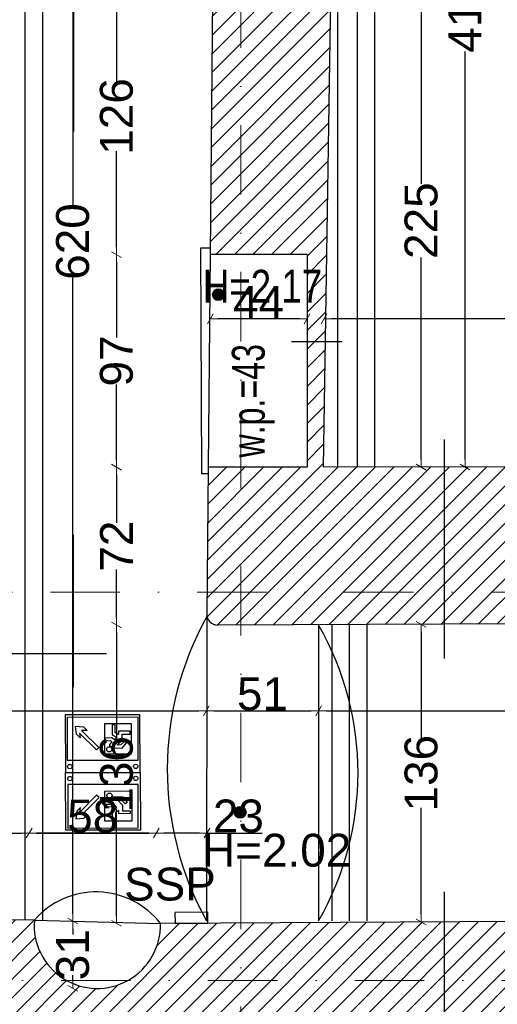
# Model space of a CAD drawing. Header units: millimetres. Extents: x 77315 to 1057463, y -108895 to -47643.
# Tile 45 of 62: x 106148 to 108329, y -100363 to -95871. Entities that reach past the tile are written whole.
import ezdxf

# ---------------------------------------------------------------- set-up
doc = ezdxf.new("R2010")
doc.units = ezdxf.units.MM
doc.header["$MEASUREMENT"] = 0
doc.linetypes.add('Dot & Dashed', pattern=[670.277762, 317.5, -176.388889, 0, -176.388874])
for name, color, linetype in [('A-WYSOKOSCI', 7, 'Continuous'), ('A_okno', 7, 'Continuous'), ('belki nad', 7, 'Continuous'), ('detalokna', 7, 'Continuous'), ('DIM MALY', 7, 'Continuous'), ('Drawing & Figure', 7, 'Continuous'), ('linia nadproza', 7, 'Continuous'), ('Nowe_Interior - Lamp', 7, 'Continuous'), ('opisy inne', 7, 'Continuous'), ('OSIE', 7, 'Continuous'), ('PARAPET', 7, 'Continuous'), ('podciagi', 7, 'Continuous'), ('SCIANY_KONSTR', 7, 'Continuous'), ('Structural - Bearing', 7, 'Continuous'), ('Structural - Grid', 7, 'Continuous')]:
    doc.layers.add(name, color=color, linetype=linetype)
doc.styles.add('STYL_AUTOMATYCZNY_1', font='arial.ttf')
doc.styles.add('STYL_AUTOMATYCZNY_2', font='arial.ttf')
doc.styles.add('STYL_AUTOMATYCZNY_3', font='arial.ttf', dxfattribs={"width": 0.8})
doc.styles.add('STYL_AUTOMATYCZNY_4', font='arial.ttf', dxfattribs={"width": 0.7})
doc.dimstyles.new('STYL_AUTOMATYCZNY__1', dxfattribs={"dimtxt": 150, "dimasz": 34.231941, "dimexe": 0.18, "dimexo": 0.0625, "dimgap": 0, "dimtad": 1, "dimdec": 0, "dimlfac": 0.1, "dimzin": 0, "dimdsep": 46, "dimtxsty": 'STYL_AUTOMATYCZNY_2', "dimblk": 'ARROWHEAD_2', "dimblk1": 'ARROWHEAD_2', "dimblk2": 'ARROWHEAD_2', "dimcen": 0.09, "dimse1": 1, "dimse2": 1, "dimclrd": 7, "dimclre": 7, "dimclrt": 7, "dimadec": 0, "dimazin": 0, "dimtfac": 1, "dimtdec": 4, "dimtmove": 0, "dimatfit": 3, "dimfxl": 0, "dimtolj": 1, "dimtzin": 0, "dimarcsym": 0})
doc.dimstyles.new('STYL_AUTOMATYCZNY__2', dxfattribs={"dimtxt": 150, "dimasz": 34.231941, "dimexe": 0.18, "dimexo": 0.0625, "dimgap": 0, "dimtad": 1, "dimtih": 1, "dimtoh": 1, "dimdec": 0, "dimlfac": 0.1, "dimzin": 0, "dimdsep": 46, "dimtxsty": 'STYL_AUTOMATYCZNY_2', "dimblk": 'ARROWHEAD_2', "dimblk1": 'ARROWHEAD_2', "dimblk2": 'ARROWHEAD_2', "dimcen": 0.09, "dimse1": 1, "dimse2": 1, "dimclrd": 7, "dimclre": 7, "dimclrt": 7, "dimadec": 0, "dimazin": 0, "dimtfac": 1, "dimtdec": 4, "dimtmove": 0, "dimatfit": 3, "dimfxl": 0, "dimtolj": 1, "dimtzin": 0, "dimarcsym": 0})
pattern_1 = [(45, (0, 0), (-42.426407, 42.426407), [])]

# ---------------------------------------------------------------- blocks, each defined once
blk = doc.blocks.new('ARROWHEAD_2')
at = {"color": 0, "linetype": 'Continuous', "lineweight": 0}
for p, q in [((0, 0), (-1, 0)), ((-0.38, -0.66), (0.38, 0.66))]:
    blk.add_line(p, q, dxfattribs=at)
blk = doc.blocks.new('*D18')
at = {"layer": 'Defpoints', "color": 0}
for p in [(108240.7, -93782.9), (108181.6, -97911.6), (108187.4, -97911.6)]:
    blk.add_point(p, dxfattribs=at)
at = {"layer": 'DIM MALY', "color": 7, "lineweight": -2}
for p, q in [((108181.6, -93817.1), (108181.6, -95678.9)), ((108181.6, -97877.4), (108181.6, -96016.3))]:
    blk.add_line(p, q, dxfattribs=at)
at = {"layer": 'DIM MALY', "color": 7, "lineweight": -2, "xscale": 34.23194115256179, "yscale": 34.23194115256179, "zscale": 34.23194115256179}
for p, rotation in [((108181.6, -93782.9), 90), ((108181.6, -97911.6), 270)]:
    blk.add_blockref('ARROWHEAD_2', p, dxfattribs=dict(at, rotation=rotation))
at = {"layer": 'DIM MALY', "color": 7, "insert": (108181.6, -95847.6), "char_height": 150, "attachment_point": 5, "rotation": 90, "style": 'STYL_AUTOMATYCZNY_2'}
blk.add_mtext('\\A1;413', dxfattribs=at)
blk = doc.blocks.new('*D33')
at = {"layer": 'Defpoints', "color": 0}
for p in [(107537.6, -97236), (107537.6, -97277.4), (113589, -97338.2)]:
    blk.add_point(p, dxfattribs=at)
at = {"layer": 'DIM MALY', "color": 7, "lineweight": -2}
blk.add_line((113554.7, -97236), (107571.8, -97236), dxfattribs=at)
at = {"layer": 'DIM MALY', "color": 7, "lineweight": -2, "xscale": 34.23194115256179, "yscale": 34.23194115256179, "zscale": 34.23194115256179, "rotation": 180}
blk.add_blockref('ARROWHEAD_2', (107537.6, -97236), dxfattribs=at)
at = {"layer": 'DIM MALY', "color": 7, "lineweight": -2, "xscale": 34.23194115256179, "yscale": 34.23194115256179, "zscale": 34.23194115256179}
blk.add_blockref('ARROWHEAD_2', (113589, -97236), dxfattribs=at)
at = {"layer": 'DIM MALY', "color": 7, "insert": (110562.9, -97159.4), "char_height": 150, "attachment_point": 5, "style": 'STYL_AUTOMATYCZNY_2'}
blk.add_mtext('\\A1;605', dxfattribs=at)
blk = doc.blocks.new('*D88')
at = {"layer": 'Defpoints', "color": 0}
for p in [(106772.4, -99581.9), (106772.4, -99795.4), (107003.7, -99795.4)]:
    blk.add_point(p, dxfattribs=at)
at = {"layer": 'DIM MALY', "color": 7, "lineweight": -2}
for p, q in [((106969.5, -99581.9), (106806.7, -99581.9)), ((107003.7, -99581.9), (107037.9, -99581.9)), ((107037.9, -99581.9), (107255.4, -99581.9))]:
    blk.add_line(p, q, dxfattribs=at)
at = {"layer": 'DIM MALY', "color": 7, "lineweight": -2, "xscale": 34.23194115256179, "yscale": 34.23194115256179, "zscale": 34.23194115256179, "rotation": 180}
blk.add_blockref('ARROWHEAD_2', (106772.4, -99581.9), dxfattribs=at)
at = {"layer": 'DIM MALY', "color": 7, "lineweight": -2, "xscale": 34.23194115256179, "yscale": 34.23194115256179, "zscale": 34.23194115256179}
blk.add_blockref('ARROWHEAD_2', (107003.7, -99581.9), dxfattribs=at)
at = {"layer": 'DIM MALY', "color": 7, "insert": (107146.7, -99505.3), "char_height": 150, "attachment_point": 5, "style": 'STYL_AUTOMATYCZNY_2'}
blk.add_mtext('\\A1;23', dxfattribs=at)
blk = doc.blocks.new('*D89')
at = {"layer": 'Defpoints', "color": 0}
for p in [(106191.1, -99581.9), (106772.4, -99726.9), (106191.1, -99791.6)]:
    blk.add_point(p, dxfattribs=at)
at = {"layer": 'DIM MALY', "color": 7, "lineweight": -2}
blk.add_line((106738.2, -99581.9), (106225.3, -99581.9), dxfattribs=at)
at = {"layer": 'DIM MALY', "color": 7, "lineweight": -2, "xscale": 34.23194115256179, "yscale": 34.23194115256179, "zscale": 34.23194115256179, "rotation": 180}
blk.add_blockref('ARROWHEAD_2', (106191.1, -99581.9), dxfattribs=at)
at = {"layer": 'DIM MALY', "color": 7, "lineweight": -2, "xscale": 34.23194115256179, "yscale": 34.23194115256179, "zscale": 34.23194115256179}
blk.add_blockref('ARROWHEAD_2', (106772.4, -99581.9), dxfattribs=at)
at = {"layer": 'DIM MALY', "color": 7, "insert": (106481.5, -99505.4), "char_height": 150, "attachment_point": 5, "style": 'STYL_AUTOMATYCZNY_2'}
blk.add_mtext('\\A1;58', dxfattribs=at)
blk = doc.blocks.new('*D90')
at = {"layer": 'Defpoints', "color": 0}
for p in [(106191.1, -99581.9), (105972.5, -99794.4), (106191.1, -99791.6)]:
    blk.add_point(p, dxfattribs=at)
at = {"layer": 'DIM MALY', "color": 7, "lineweight": -2}
for p, q in [((105938.2, -99581.9), (105722.3, -99581.9)), ((105972.5, -99581.9), (105938.2, -99581.9)), ((106006.7, -99581.9), (106156.9, -99581.9))]:
    blk.add_line(p, q, dxfattribs=at)
at = {"layer": 'DIM MALY', "color": 7, "lineweight": -2, "xscale": 34.23194115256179, "yscale": 34.23194115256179, "zscale": 34.23194115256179, "rotation": 180}
blk.add_blockref('ARROWHEAD_2', (105972.5, -99581.9), dxfattribs=at)
at = {"layer": 'DIM MALY', "color": 7, "lineweight": -2, "xscale": 34.23194115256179, "yscale": 34.23194115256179, "zscale": 34.23194115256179}
blk.add_blockref('ARROWHEAD_2', (106191.1, -99581.9), dxfattribs=at)
at = {"layer": 'DIM MALY', "color": 7, "insert": (105830.3, -99506.6), "char_height": 150, "attachment_point": 5, "style": 'STYL_AUTOMATYCZNY_2'}
blk.add_mtext('\\A1;22', dxfattribs=at)
blk = doc.blocks.new('*D91')
at = {"layer": 'Defpoints', "color": 0}
for p in [(106772.4, -99581.9), (106772.4, -99726.9), (106191.1, -99791.6)]:
    blk.add_point(p, dxfattribs=at)
at = {"layer": 'DIM MALY', "color": 7, "lineweight": -2}
blk.add_line((106225.3, -99581.9), (106738.2, -99581.9), dxfattribs=at)
at = {"layer": 'DIM MALY', "color": 7, "lineweight": -2, "xscale": 34.23194115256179, "yscale": 34.23194115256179, "zscale": 34.23194115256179, "rotation": 180}
blk.add_blockref('ARROWHEAD_2', (106191.1, -99581.9), dxfattribs=at)
at = {"layer": 'DIM MALY', "color": 7, "lineweight": -2, "xscale": 34.23194115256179, "yscale": 34.23194115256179, "zscale": 34.23194115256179}
blk.add_blockref('ARROWHEAD_2', (106772.4, -99581.9), dxfattribs=at)
at = {"layer": 'DIM MALY', "color": 7, "insert": (106481.5, -99505.4), "char_height": 150, "attachment_point": 5, "style": 'STYL_AUTOMATYCZNY_2'}
blk.add_mtext('\\A1;58', dxfattribs=at)
blk = doc.blocks.new('*D93')
at = {"layer": 'Defpoints', "color": 0}
for p in [(106590.2, -95681.6), (107061.6, -95681.6), (106980.2, -96942.8)]:
    blk.add_point(p, dxfattribs=at)
at = {"layer": 'DIM MALY', "color": 7, "lineweight": -2}
for p, q in [((106590.2, -95715.9), (106590.2, -96154)), ((106590.2, -96908.6), (106590.2, -96471.2))]:
    blk.add_line(p, q, dxfattribs=at)
at = {"layer": 'DIM MALY', "color": 7, "lineweight": -2, "xscale": 34.23194115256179, "yscale": 34.23194115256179, "zscale": 34.23194115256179}
for p, rotation in [((106590.2, -95681.6), 90), ((106590.2, -96942.8), 270)]:
    blk.add_blockref('ARROWHEAD_2', p, dxfattribs=dict(at, rotation=rotation))
at = {"layer": 'DIM MALY', "color": 7, "insert": (106590.2, -96312.6), "char_height": 150, "attachment_point": 5, "rotation": 90, "style": 'STYL_AUTOMATYCZNY_2'}
blk.add_mtext('\\A1;126', dxfattribs=at)
blk = doc.blocks.new('*D95')
at = {"layer": 'Defpoints', "color": 0}
for p in [(106590.2, -96942.8), (106980.2, -96942.8), (106989.8, -97912.7)]:
    blk.add_point(p, dxfattribs=at)
at = {"layer": 'DIM MALY', "color": 7, "lineweight": -2}
for p, q in [((106590.2, -96977), (106590.2, -97320.6)), ((106590.2, -97878.5), (106590.2, -97535.4))]:
    blk.add_line(p, q, dxfattribs=at)
at = {"layer": 'DIM MALY', "color": 7, "lineweight": -2, "xscale": 34.23194115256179, "yscale": 34.23194115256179, "zscale": 34.23194115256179}
for p, rotation in [((106590.2, -96942.8), 90), ((106590.2, -97912.7), 270)]:
    blk.add_blockref('ARROWHEAD_2', p, dxfattribs=dict(at, rotation=rotation))
at = {"layer": 'DIM MALY', "color": 7, "insert": (106590.2, -97428), "char_height": 150, "attachment_point": 5, "rotation": 90, "style": 'STYL_AUTOMATYCZNY_2'}
blk.add_mtext('\\A1;97', dxfattribs=at)
blk = doc.blocks.new('*D96')
at = {"layer": 'Defpoints', "color": 0}
for p in [(106590.2, -95681.6), (107061.6, -95681.6), (106980.2, -96942.8)]:
    blk.add_point(p, dxfattribs=at)
at = {"layer": 'DIM MALY', "color": 7, "lineweight": -2}
for p, q in [((106590.2, -95715.9), (106590.2, -96154)), ((106590.2, -96908.6), (106590.2, -96471.2))]:
    blk.add_line(p, q, dxfattribs=at)
at = {"layer": 'DIM MALY', "color": 7, "lineweight": -2, "xscale": 34.23194115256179, "yscale": 34.23194115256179, "zscale": 34.23194115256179}
for p, rotation in [((106590.2, -95681.6), 90), ((106590.2, -96942.8), 270)]:
    blk.add_blockref('ARROWHEAD_2', p, dxfattribs=dict(at, rotation=rotation))
at = {"layer": 'DIM MALY', "color": 7, "insert": (106590.2, -96312.6), "char_height": 150, "attachment_point": 5, "rotation": 90, "style": 'STYL_AUTOMATYCZNY_2'}
blk.add_mtext('\\A1;126', dxfattribs=at)
blk = doc.blocks.new('*D98')
at = {"layer": 'Defpoints', "color": 0}
for p in [(106590.2, -97912.7), (106989.8, -97912.7), (107654.5, -98632.9)]:
    blk.add_point(p, dxfattribs=at)
at = {"layer": 'DIM MALY', "color": 7, "lineweight": -2}
for p, q in [((106590.2, -97947), (106590.2, -98167)), ((106590.2, -98598.6), (106590.2, -98379.1))]:
    blk.add_line(p, q, dxfattribs=at)
at = {"layer": 'DIM MALY', "color": 7, "lineweight": -2, "xscale": 34.23194115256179, "yscale": 34.23194115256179, "zscale": 34.23194115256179}
for p, rotation in [((106590.2, -97912.7), 90), ((106590.2, -98632.9), 270)]:
    blk.add_blockref('ARROWHEAD_2', p, dxfattribs=dict(at, rotation=rotation))
at = {"layer": 'DIM MALY', "color": 7, "insert": (106590.2, -98273), "char_height": 150, "attachment_point": 5, "rotation": 90, "style": 'STYL_AUTOMATYCZNY_2'}
blk.add_mtext('\\A1;72', dxfattribs=at)
blk = doc.blocks.new('*D99')
at = {"layer": 'Defpoints', "color": 0}
for p in [(106590.2, -96942.8), (106980.2, -96942.8), (106989.8, -97912.7)]:
    blk.add_point(p, dxfattribs=at)
at = {"layer": 'DIM MALY', "color": 7, "lineweight": -2}
for p, q in [((106590.2, -96977), (106590.2, -97320.6)), ((106590.2, -97878.5), (106590.2, -97535.4))]:
    blk.add_line(p, q, dxfattribs=at)
at = {"layer": 'DIM MALY', "color": 7, "lineweight": -2, "xscale": 34.23194115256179, "yscale": 34.23194115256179, "zscale": 34.23194115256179}
for p, rotation in [((106590.2, -96942.8), 90), ((106590.2, -97912.7), 270)]:
    blk.add_blockref('ARROWHEAD_2', p, dxfattribs=dict(at, rotation=rotation))
at = {"layer": 'DIM MALY', "color": 7, "insert": (106590.2, -97428), "char_height": 150, "attachment_point": 5, "rotation": 90, "style": 'STYL_AUTOMATYCZNY_2'}
blk.add_mtext('\\A1;97', dxfattribs=at)
blk = doc.blocks.new('*D100')
at = {"layer": 'Defpoints', "color": 0}
for p in [(106590.2, -95681.6), (107061.6, -95681.6), (106980.2, -96942.8)]:
    blk.add_point(p, dxfattribs=at)
at = {"layer": 'DIM MALY', "color": 7, "lineweight": -2}
for p, q in [((106590.2, -95715.9), (106590.2, -96154)), ((106590.2, -96908.6), (106590.2, -96471.2))]:
    blk.add_line(p, q, dxfattribs=at)
at = {"layer": 'DIM MALY', "color": 7, "lineweight": -2, "xscale": 34.23194115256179, "yscale": 34.23194115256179, "zscale": 34.23194115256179}
for p, rotation in [((106590.2, -95681.6), 90), ((106590.2, -96942.8), 270)]:
    blk.add_blockref('ARROWHEAD_2', p, dxfattribs=dict(at, rotation=rotation))
at = {"layer": 'DIM MALY', "color": 7, "insert": (106590.2, -96312.6), "char_height": 150, "attachment_point": 5, "rotation": 90, "style": 'STYL_AUTOMATYCZNY_2'}
blk.add_mtext('\\A1;126', dxfattribs=at)
blk = doc.blocks.new('*D102')
at = {"layer": 'Defpoints', "color": 0}
for p in [(107018, -97235.8), (107018, -97460.4), (107460, -97460.4)]:
    blk.add_point(p, dxfattribs=at)
at = {"layer": 'DIM MALY', "color": 7, "lineweight": -2}
blk.add_line((107425.8, -97235.8), (107052.2, -97235.8), dxfattribs=at)
at = {"layer": 'DIM MALY', "color": 7, "lineweight": -2, "xscale": 34.23194115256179, "yscale": 34.23194115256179, "zscale": 34.23194115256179, "rotation": 180}
blk.add_blockref('ARROWHEAD_2', (107018, -97235.8), dxfattribs=at)
at = {"layer": 'DIM MALY', "color": 7, "lineweight": -2, "xscale": 34.23194115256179, "yscale": 34.23194115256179, "zscale": 34.23194115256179}
blk.add_blockref('ARROWHEAD_2', (107460, -97235.8), dxfattribs=at)
at = {"layer": 'DIM MALY', "color": 7, "insert": (107238.8, -97160.8), "char_height": 150, "attachment_point": 5, "style": 'STYL_AUTOMATYCZNY_2'}
blk.add_mtext('\\A1;44', dxfattribs=at)
blk = doc.blocks.new('*D119')
at = {"layer": 'Defpoints', "color": 0}
for p in [(106885.4, -99982.9), (106390.2, -100291), (106590.9, -100291)]:
    blk.add_point(p, dxfattribs=at)
at = {"layer": 'DIM MALY', "color": 7, "lineweight": -2}
for p, q in [((106390.2, -100017.1), (106390.2, -100044.3)), ((106390.2, -100256.7), (106390.2, -100230.1))]:
    blk.add_line(p, q, dxfattribs=at)
at = {"layer": 'DIM MALY', "color": 7, "lineweight": -2, "xscale": 34.23194115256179, "yscale": 34.23194115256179, "zscale": 34.23194115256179}
for p, rotation in [((106390.2, -99982.9), 90), ((106390.2, -100291), 270)]:
    blk.add_blockref('ARROWHEAD_2', p, dxfattribs=dict(at, rotation=rotation))
at = {"layer": 'DIM MALY', "color": 7, "insert": (106390.2, -100137.2), "char_height": 150, "attachment_point": 5, "rotation": 90, "style": 'STYL_AUTOMATYCZNY_2'}
blk.add_mtext('\\A1;31', dxfattribs=at)
blk = doc.blocks.new('*D263')
at = {"layer": 'Defpoints', "color": 0}
for p in [(107000.9, -99024.4), (102182, -99087.7), (107000.9, -99118)]:
    blk.add_point(p, dxfattribs=at)
at = {"layer": 'DIM MALY', "color": 7, "lineweight": -2}
blk.add_line((102216.2, -99024.4), (106966.7, -99024.4), dxfattribs=at)
at = {"layer": 'DIM MALY', "color": 7, "lineweight": -2, "xscale": 34.23194115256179, "yscale": 34.23194115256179, "zscale": 34.23194115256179, "rotation": 180}
blk.add_blockref('ARROWHEAD_2', (102182, -99024.4), dxfattribs=at)
at = {"layer": 'DIM MALY', "color": 7, "lineweight": -2, "xscale": 34.23194115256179, "yscale": 34.23194115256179, "zscale": 34.23194115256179}
blk.add_blockref('ARROWHEAD_2', (107000.9, -99024.4), dxfattribs=at)
at = {"layer": 'DIM MALY', "color": 7, "insert": (104591.1, -98947.8), "char_height": 150, "attachment_point": 5, "style": 'STYL_AUTOMATYCZNY_2'}
blk.add_mtext('\\A1;482', dxfattribs=at)
blk = doc.blocks.new('*D264')
at = {"layer": 'Defpoints', "color": 0}
for p in [(107000.9, -99024.4), (102182, -99087.7), (107000.9, -99118)]:
    blk.add_point(p, dxfattribs=at)
at = {"layer": 'DIM MALY', "color": 7, "lineweight": -2}
blk.add_line((102216.2, -99024.4), (106966.7, -99024.4), dxfattribs=at)
at = {"layer": 'DIM MALY', "color": 7, "lineweight": -2, "xscale": 34.23194115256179, "yscale": 34.23194115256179, "zscale": 34.23194115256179, "rotation": 180}
blk.add_blockref('ARROWHEAD_2', (102182, -99024.4), dxfattribs=at)
at = {"layer": 'DIM MALY', "color": 7, "lineweight": -2, "xscale": 34.23194115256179, "yscale": 34.23194115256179, "zscale": 34.23194115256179}
blk.add_blockref('ARROWHEAD_2', (107000.9, -99024.4), dxfattribs=at)
at = {"layer": 'DIM MALY', "color": 7, "insert": (104591.1, -98947.8), "char_height": 150, "attachment_point": 5, "style": 'STYL_AUTOMATYCZNY_2'}
blk.add_mtext('\\A1;482', dxfattribs=at)
blk = doc.blocks.new('*D265')
at = {"layer": 'Defpoints', "color": 0}
for p in [(107512.9, -99024.4), (107000.9, -99118), (107512.9, -99129.4)]:
    blk.add_point(p, dxfattribs=at)
at = {"layer": 'DIM MALY', "color": 7, "lineweight": -2}
blk.add_line((107035.1, -99024.4), (107478.7, -99024.4), dxfattribs=at)
at = {"layer": 'DIM MALY', "color": 7, "lineweight": -2, "xscale": 34.23194115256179, "yscale": 34.23194115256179, "zscale": 34.23194115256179, "rotation": 180}
blk.add_blockref('ARROWHEAD_2', (107000.9, -99024.4), dxfattribs=at)
at = {"layer": 'DIM MALY', "color": 7, "lineweight": -2, "xscale": 34.23194115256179, "yscale": 34.23194115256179, "zscale": 34.23194115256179}
blk.add_blockref('ARROWHEAD_2', (107512.9, -99024.4), dxfattribs=at)
at = {"layer": 'DIM MALY', "color": 7, "insert": (107256.7, -98947.8), "char_height": 150, "attachment_point": 5, "style": 'STYL_AUTOMATYCZNY_2'}
blk.add_mtext('\\A1;51', dxfattribs=at)
blk = doc.blocks.new('*D266')
at = {"layer": 'Defpoints', "color": 0}
for p in [(107000.9, -99024.4), (102182, -99087.7), (107000.9, -99118)]:
    blk.add_point(p, dxfattribs=at)
at = {"layer": 'DIM MALY', "color": 7, "lineweight": -2}
blk.add_line((102216.2, -99024.4), (106966.7, -99024.4), dxfattribs=at)
at = {"layer": 'DIM MALY', "color": 7, "lineweight": -2, "xscale": 34.23194115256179, "yscale": 34.23194115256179, "zscale": 34.23194115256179, "rotation": 180}
blk.add_blockref('ARROWHEAD_2', (102182, -99024.4), dxfattribs=at)
at = {"layer": 'DIM MALY', "color": 7, "lineweight": -2, "xscale": 34.23194115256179, "yscale": 34.23194115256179, "zscale": 34.23194115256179}
blk.add_blockref('ARROWHEAD_2', (107000.9, -99024.4), dxfattribs=at)
at = {"layer": 'DIM MALY', "color": 7, "insert": (104591.1, -98947.8), "char_height": 150, "attachment_point": 5, "style": 'STYL_AUTOMATYCZNY_2'}
blk.add_mtext('\\A1;482', dxfattribs=at)
blk = doc.blocks.new('*D267')
at = {"layer": 'Defpoints', "color": 0}
for p in [(107512.9, -99024.4), (107000.9, -99118), (107512.9, -99129.4)]:
    blk.add_point(p, dxfattribs=at)
at = {"layer": 'DIM MALY', "color": 7, "lineweight": -2}
blk.add_line((107035.1, -99024.4), (107478.7, -99024.4), dxfattribs=at)
at = {"layer": 'DIM MALY', "color": 7, "lineweight": -2, "xscale": 34.23194115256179, "yscale": 34.23194115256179, "zscale": 34.23194115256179, "rotation": 180}
blk.add_blockref('ARROWHEAD_2', (107000.9, -99024.4), dxfattribs=at)
at = {"layer": 'DIM MALY', "color": 7, "lineweight": -2, "xscale": 34.23194115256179, "yscale": 34.23194115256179, "zscale": 34.23194115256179}
blk.add_blockref('ARROWHEAD_2', (107512.9, -99024.4), dxfattribs=at)
at = {"layer": 'DIM MALY', "color": 7, "insert": (107256.7, -98947.8), "char_height": 150, "attachment_point": 5, "style": 'STYL_AUTOMATYCZNY_2'}
blk.add_mtext('\\A1;51', dxfattribs=at)
blk = doc.blocks.new('*D268')
at = {"layer": 'Defpoints', "color": 0}
for p in [(113634.1, -99024.4), (107512.9, -99129.4), (113634.1, -99163.2)]:
    blk.add_point(p, dxfattribs=at)
at = {"layer": 'DIM MALY', "color": 7, "lineweight": -2}
blk.add_line((107547.1, -99024.4), (113599.9, -99024.4), dxfattribs=at)
at = {"layer": 'DIM MALY', "color": 7, "lineweight": -2, "xscale": 34.23194115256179, "yscale": 34.23194115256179, "zscale": 34.23194115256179, "rotation": 180}
blk.add_blockref('ARROWHEAD_2', (107512.9, -99024.4), dxfattribs=at)
at = {"layer": 'DIM MALY', "color": 7, "lineweight": -2, "xscale": 34.23194115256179, "yscale": 34.23194115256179, "zscale": 34.23194115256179}
blk.add_blockref('ARROWHEAD_2', (113634.1, -99024.4), dxfattribs=at)
at = {"layer": 'DIM MALY', "color": 7, "insert": (110573.1, -98947.8), "char_height": 150, "attachment_point": 5, "style": 'STYL_AUTOMATYCZNY_2'}
blk.add_mtext('\\A1;612', dxfattribs=at)
blk = doc.blocks.new('*D359')
at = {"layer": 'Defpoints', "color": 0}
for p in [(106390.2, -93782.9), (106495.2, -93782.9), (106455.2, -99982.9)]:
    blk.add_point(p, dxfattribs=at)
at = {"layer": 'DIM MALY', "color": 7, "lineweight": -2}
for p, q in [((106390.2, -93817.1), (106390.2, -96717.4)), ((106390.2, -99948.6), (106390.2, -97049.1))]:
    blk.add_line(p, q, dxfattribs=at)
at = {"layer": 'DIM MALY', "color": 7, "lineweight": -2, "xscale": 34.23194115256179, "yscale": 34.23194115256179, "zscale": 34.23194115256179}
for p, rotation in [((106390.2, -93782.9), 90), ((106390.2, -99982.9), 270)]:
    blk.add_blockref('ARROWHEAD_2', p, dxfattribs=dict(at, rotation=rotation))
at = {"layer": 'DIM MALY', "color": 7, "insert": (106390.2, -96883.2), "char_height": 150, "attachment_point": 5, "rotation": 90, "style": 'STYL_AUTOMATYCZNY_2'}
blk.add_mtext('\\A1;620', dxfattribs=at)
blk = doc.blocks.new('*D360')
at = {"layer": 'Defpoints', "color": 0}
for p in [(106735.2, -98632.9), (106590.2, -99994.3), (106790.4, -99994.3)]:
    blk.add_point(p, dxfattribs=at)
at = {"layer": 'DIM MALY', "color": 7, "lineweight": -2}
for p, q in [((106590.2, -98667.1), (106590.2, -99155.4)), ((106590.2, -99960.1), (106590.2, -99472.6))]:
    blk.add_line(p, q, dxfattribs=at)
at = {"layer": 'DIM MALY', "color": 7, "lineweight": -2, "xscale": 34.23194115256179, "yscale": 34.23194115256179, "zscale": 34.23194115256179}
for p, rotation in [((106590.2, -98632.9), 90), ((106590.2, -99994.3), 270)]:
    blk.add_blockref('ARROWHEAD_2', p, dxfattribs=dict(at, rotation=rotation))
at = {"layer": 'DIM MALY', "color": 7, "insert": (106590.2, -99314), "char_height": 150, "attachment_point": 5, "rotation": 90, "style": 'STYL_AUTOMATYCZNY_2'}
blk.add_mtext('\\A1;136', dxfattribs=at)
blk = doc.blocks.new('*D361')
at = {"layer": 'Defpoints', "color": 0}
for p in [(107649.6, -95662.9), (107981.6, -95662.9), (107534.3, -97912.6)]:
    blk.add_point(p, dxfattribs=at)
at = {"layer": 'DIM MALY', "color": 7, "lineweight": -2}
for p, q in [((107981.6, -95697.1), (107981.6, -96620.6)), ((107981.6, -97878.3), (107981.6, -96955.7))]:
    blk.add_line(p, q, dxfattribs=at)
at = {"layer": 'DIM MALY', "color": 7, "lineweight": -2, "xscale": 34.23194115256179, "yscale": 34.23194115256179, "zscale": 34.23194115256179}
for p, rotation in [((107981.6, -95662.9), 90), ((107981.6, -97912.6), 270)]:
    blk.add_blockref('ARROWHEAD_2', p, dxfattribs=dict(at, rotation=rotation))
at = {"layer": 'DIM MALY', "color": 7, "insert": (107981.6, -96788.1), "char_height": 150, "attachment_point": 5, "rotation": 90, "style": 'STYL_AUTOMATYCZNY_2'}
blk.add_mtext('\\A1;225', dxfattribs=at)
blk = doc.blocks.new('*D363')
at = {"layer": 'Defpoints', "color": 0}
for p in [(108086.6, -98629.3), (107981.6, -99988), (108086.6, -99988)]:
    blk.add_point(p, dxfattribs=at)
at = {"layer": 'DIM MALY', "color": 7, "lineweight": -2}
for p, q in [((107981.6, -98663.6), (107981.6, -99150.5)), ((107981.6, -99953.8), (107981.6, -99467.7))]:
    blk.add_line(p, q, dxfattribs=at)
at = {"layer": 'DIM MALY', "color": 7, "lineweight": -2, "xscale": 34.23194115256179, "yscale": 34.23194115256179, "zscale": 34.23194115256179}
for p, rotation in [((107981.6, -98629.3), 90), ((107981.6, -99988), 270)]:
    blk.add_blockref('ARROWHEAD_2', p, dxfattribs=dict(at, rotation=rotation))
at = {"layer": 'DIM MALY', "color": 7, "insert": (107981.6, -99309.1), "char_height": 150, "attachment_point": 5, "rotation": 90, "style": 'STYL_AUTOMATYCZNY_2'}
blk.add_mtext('\\A1;136', dxfattribs=at)

msp = doc.modelspace()

# ---------------------------------------------------------------- hatches: boundary and pattern name
at = {"layer": 'A-WYSOKOSCI'}
for points in [[(107082.3, -97125.4, 1), (107028.9, -97125.4, 1)], [(107181.7, -99487.3, 1), (107128.3, -99487.3, 1)]]:
    msp.add_hatch(color=256, dxfattribs=at).paths.add_polyline_path(points)
at = {"layer": 'Drawing & Figure'}
h = msp.add_hatch(dxfattribs=at)
h.set_pattern_fill('Common_Brick_0002', color=256, style=0, pattern_type=2)
h.set_pattern_definition(pattern_1)
h.paths.add_polyline_path([(107002, -98581.8, 0.420514), (107052, -98632.9), (108086.6, -98629.3), (113084.1, -98612.3), (113633, -98610.4), (114124, -98608.8), (114124.1, -98500), (114125.5, -98500), (114813.7, -98495.8), (115356.2, -98492.6), (115356.2, -98382.9), (115357, -98362.8), (115372.7, -97992.8), (115059.1, -97992.8), (114813.7, -97992.8), (114134.1, -97992.8), (114134.1, -97892.9), (113754.1, -97892.9), (113754.1, -97341), (113754.1, -96932.9), (114134.1, -96932.9), (114134.1, -95797.3), (114134.1, -95742.8), (114004.1, -95742.1), (113586.7, -95858.2), (113588.5, -97341), (113589.1, -97902.7), (113084.1, -97903.6), (113039.1, -97903.7), (113039.1, -97903.9), (113039.1, -98183.7), (112899.1, -98183.7), (112899.1, -97903.9), (109246.8, -97910.1), (109246.8, -97909.8), (108086.6, -97911.7), (107534.3, -97912.6), (107543.3, -97341), (107569.6, -95662.9), (107159.6, -95652.5), (107159.6, -95653.3), (107029.6, -95683.1), (107029.4, -95683.1), (107018, -96942.8), (107460, -96942.9), (107460, -97341), (107460, -97912.8), (107009.2, -97912.7)])
h = msp.add_hatch(dxfattribs=at)
h.set_pattern_fill('Common_Brick_0002', color=256, style=0, pattern_type=2)
h.set_pattern_definition(pattern_1)
h.paths.add_polyline_path([(99004.1, -105130.5), (99004.1, -105133.1), (99004.1, -105263.1), (99017.4, -105383.1), (99026.9, -105383.1, -0.383982), (99062.4, -105418.4), (99074.8, -105418.4), (99074.8, -105433.4, 1.205804), (99122.6, -105465.6), (99137.4, -105465.6), (99137.4, -105483.1), (99204.1, -105483.1), (100947.8, -105483.1), (101030.5, -105483.1), (101030.5, -105465.6), (101045.3, -105465.6, 0.263086), (101068.2, -105483.1), (101076.2, -105483.1, 0.761796), (101083.7, -105427), (101083.7, -105412.2), (101530.5, -105412.2), (101977.3, -105412.2), (101977.3, -105427, 0.761796), (101984.8, -105483.1), (101992.7, -105483.1, 0.263086), (102015.7, -105465.6), (102030.5, -105465.6), (102030.5, -105483.1), (102113.1, -105483.1), (103924.3, -105483.1), (103924.3, -105465.7), (103939, -105465.7, 1.205804), (103986.9, -105433.5), (103986.9, -105418.5), (103999.2, -105418.5, -0.383982), (104034.7, -105383.1), (104044.2, -105383.1), (104057.6, -105263.1), (104057.6, -105133.1), (104057.6, -105120.6), (103945.6, -104852.9), (103944.9, -104852.9), (103844.1, -104852.9), (103844.1, -104162.2), (103844.1, -102612.9), (104065.1, -102614.3), (104741.9, -102618.9), (104741.9, -102618.7), (106171.9, -102627.6), (106171.9, -102628.6), (106251.9, -102629.2), (106251.9, -102618.7), (106370.4, -102462.9), (104954.1, -102462.9), (104954.1, -102402.3), (104954.2, -102162.3), (104954.2, -101922.3), (104954.2, -101876.9), (104954.2, -101286.9), (104954.2, -101086.9), (104954.2, -100540.3), (105004.2, -100540.6), (105004.6, -100517.3), (105003.8, -100516.6), (105001.4, -100099.6), (105011.2, -100099.6), (104997.1, -99971.2), (104808.8, -99969.9), (104807.5, -100169.9), (104600.5, -100168.5), (104107.5, -100165.1), (104108.8, -99965.1), (103861, -99963.2), (103861, -100145.9), (103873.8, -100532.8), (104843.4, -100540.6), (104843.4, -101086.9), (104843.4, -101286.9), (104843.4, -101876.9), (104843.5, -102467.9), (104065.1, -102467.9), (103743.6, -102467.9), (103743.6, -102482.8), (103746.4, -102482.8), (103744.1, -102612.9), (103743.7, -102612.9), (103744, -104162.2), (103744.1, -104862.9), (101964.1, -104862.9), (101964.1, -104482.9), (101889.3, -104482.9), (101749.6, -104482.9), (101749.6, -104482.7), (101749.3, -104342.9), (101963.9, -104342.9), (101963.9, -104162.2), (101963.9, -102612.9), (102946.5, -102612.8), (102946.5, -102462.9), (102251.9, -102462.9), (102171.9, -102462.9), (102091.9, -102462.9), (101974.1, -102462.9), (101974.1, -102205.7), (101974.1, -102162.9), (101834.1, -102162.9), (101667.5, -102152.9), (101623.3, -104162.2), (101612.3, -104662.9), (101607.5, -104882.9), (99117.5, -104882.9)])
h = msp.add_hatch(dxfattribs=at)
h.set_pattern_fill('Common_Brick_0002', color=256, style=0, pattern_type=2)
h.set_pattern_definition(pattern_1)
h.paths.add_polyline_path([(105902, -100099.6), (105905.2, -100545.8), (106081.9, -100547), (106081.9, -100542.8), (106251.9, -100542.8), (106251.9, -100548.1), (106825.2, -100551.8), (106825.2, -100612.9), (106962.9, -100612.9), (107102.9, -100612.9), (107103.2, -100612.9), (107102.9, -100752.9), (106825.2, -100752.9), (106825.2, -101286.9), (106825.2, -101876.3), (106825.2, -102462.9), (106387.2, -102462.9), (106262.9, -102629.2), (106795.2, -102632.9), (106795.2, -102727.6), (106802.5, -102727.6), (106802.5, -103207.6), (106795.2, -103207.6), (106795.2, -103707.9), (106935.2, -103707.9), (107454.1, -103632.9), (107455, -101286.9), (107455.1, -100752.9), (107778.3, -100751.3), (107778.3, -100750.6), (107778.3, -100612.9), (107778.3, -100472.9), (107778.3, -100472.6), (107918.3, -100472.9), (107918.3, -100750.6), (108086.6, -100749.9), (111798.3, -100734.1), (111833.7, -100142.9), (111833.7, -99969.8), (110804.1, -99974.8), (110804.1, -99982.6), (109164.1, -99982.9), (109164.1, -99982.8), (108086.6, -99988), (106790.4, -99994.3, -1.056946), (106214.9, -99979.1), (105912.7, -99976.9), (105911.7, -100099.6)])

# ---------------------------------------------------------------- linework, layer by layer
at = {"layer": 'A-WYSOKOSCI'}
for centre in [(107055.6, -97125.4), (107155, -99487.3)]:
    msp.add_circle(centre, 26.7, dxfattribs=at)
at = {"layer": 'A_okno'}
msp.add_lwpolyline([(106857.3, -99994), (107007.3, -99993.3), (107007, -99943.3), (106857, -99944)], close=True, dxfattribs=at)
at = {"layer": 'belki nad'}
for p, q in [((106251.9, -93782.9), (106251.9, -99979.3)), ((107598.9, -93782.9), (107598.9, -97910.1)), ((107768.9, -93782.9), (107768.9, -97909.9)), ((107572.9, -98632.9), (107572.9, -99982.6)), ((107732.9, -98632.9), (107732.9, -99982.6))]:
    msp.add_line(p, q, dxfattribs=at)
at = {"layer": 'detalokna'}
for p, q in [((107018.1, -96912.9), (106974.3, -96912.8)), ((106974.3, -96912.8), (106978.6, -97942.7)), ((107008.6, -97942.9), (106978.6, -97942.9))]:
    msp.add_line(p, q, dxfattribs=at)
at = {"layer": 'DIM MALY'}
for p, q in [((107620.1, -97341), (107388.8, -97341)), ((108086.6, -97787.1), (108086.6, -98785.6)), ((108086.6, -99850.6), (108086.6, -100909.6))]:
    msp.add_line(p, q, dxfattribs=at)
at = {"layer": 'linia nadproza'}
for p, q in [((107003.1, -98593.2), (107000.9, -99982.9)), ((107512.9, -98632.9), (107512.9, -99982.9)), ((106214.9, -99979.1), (106790.4, -99994.3))]:
    msp.add_line(p, q, dxfattribs=at)
at = {"layer": 'Nowe_Interior - Lamp'}
for points in [[(106357, -99306.4), (106698, -99305.2), (106697.1, -99042.2), (106356.1, -99043.4)], [(106687.8, -99250.6), (106366.8, -99251.7), (106366.1, -99053.4), (106687.1, -99052.3)], [(106455.5, -99113.4), (106430.9, -99113.5), (106509.5, -99191.5), (106498.3, -99202.7), (106420.9, -99125.8), (106424.3, -99147), (106407.5, -99130.3), (106402.9, -99094.5), (106439.8, -99097.8)], [(106658.3, -99220.7), (106657.8, -99083), (106535.1, -99083.4), (106535.6, -99221.1)], [(106651.8, -99117.2), (106599, -99117.4), (106599, -99132), (106584.4, -99123), (106584.3, -99088.3), (106569.7, -99088.4), (106569.9, -99133.5), (106590.1, -99145.2), (106581.8, -99156.3), (106567.8, -99148), (106536.8, -99148.8), (106536.6, -99160.6), (106563, -99160.5), (106569.3, -99165.4), (106558.2, -99178.6), (106558.2, -99184.9), (106562.4, -99185.9), (106566.2, -99187.5), (106568.7, -99189.7), (106571.5, -99192.4), (106572.2, -99193.8), (106615.9, -99194.4), (106637.4, -99168.6), (106628.3, -99162.4), (106610.3, -99179.8), (106594.3, -99180.6), (106615.8, -99156.2), (106615.7, -99130.5), (106651.8, -99130.4)], [(106357, -99306.4), (106698, -99305.2), (106698.9, -99568.2), (106357.9, -99569.4)], [(106688.2, -99360), (106367.2, -99361.1), (106367.8, -99559.4), (106688.8, -99558.3)], [(106456.8, -99498.7), (106432.2, -99498.8), (106510.2, -99420.2), (106499, -99409.1), (106422.1, -99486.5), (106425.4, -99465.3), (106408.7, -99482.1), (106404.3, -99517.9), (106441.2, -99514.4)], [(106658.9, -99390), (106659.3, -99527.7), (106536.6, -99528.2), (106536.2, -99390.4)], [(106653, -99493.5), (106600.3, -99493.7), (106600.2, -99479.2), (106585.7, -99488.2), (106585.8, -99522.9), (106571.2, -99523), (106571.1, -99477.9), (106591.1, -99466), (106582.8, -99454.9), (106568.9, -99463.3), (106537.8, -99462.8), (106537.6, -99450.9), (106564, -99450.8), (106570.2, -99445.9), (106559.1, -99432.8), (106559.1, -99426.6), (106563.3, -99425.5), (106567, -99423.9), (106569.5, -99421.7), (106572.2, -99418.9), (106572.9, -99417.5), (106616.7, -99416.6), (106638.3, -99442.2), (106629.3, -99448.5), (106611.2, -99431.2), (106595.2, -99430.6), (106616.8, -99454.8), (106616.9, -99480.5), (106653, -99480.4)]]:
    msp.add_lwpolyline(points, close=True, dxfattribs=at)
for centre, radius in [((106557, -99200.1), 11.8), ((106376.9, -99279), 10), ((106677.9, -99277.9), 10), ((106377.1, -99333.7), 10), ((106678.1, -99332.6), 10), ((106557.8, -99411.3), 11.8)]:
    msp.add_circle(centre, radius, dxfattribs=at)
at = {"layer": 'opisy inne'}
for p, q in [((106394.1, -95533.1), (106394.2, -96380.6)), ((106394.2, -98916.7), (106394.1, -98221.6)), ((106544.1, -98764.4), (105749.2, -98764.4))]:
    msp.add_line(p, q, dxfattribs=at)
at = {"layer": 'OSIE'}
for p, q in [((106171.9, -93782.9), (106171.9, -99978.8)), ((107688.9, -93782.9), (107688.9, -97910)), ((107652.9, -98632.9), (107652.9, -99982.7))]:
    msp.add_line(p, q, dxfattribs=at)
at = {"layer": 'podciagi'}
msp.add_line((107018, -96942.8), (107009.2, -97912.7), dxfattribs=at)
for centre, radius, start, end in [((108251.3, -99290), 1429.5, 150.8298, 208.9906), ((106336.6, -99307.9), 1356.3, 330.1525, 29.8475), ((106496.4, -100223.9), 373.1, 37.9812, 138.9837)]:
    msp.add_arc(centre, radius, start, end, dxfattribs=at)
at = {"layer": 'SCIANY_KONSTR'}
msp.add_line((107460, -97912.8), (107454.1, -97912.9), dxfattribs=at)
for centre, radius, start, end in [((107052, -98582.9), 50, 178.7703, 270), ((106502.2, -100002.7), 288.3, 175.3108, 1.654)]:
    msp.add_arc(centre, radius, start, end, dxfattribs=at)
at = {"layer": 'Structural - Bearing'}
for p, q in [((107029.7, -95649.3), (107018, -96942.8)), ((107569.6, -95662.9), (107534.3, -97912.9)), ((107460, -96942.9), (107018, -96942.8)), ((107460, -96942.9), (107460, -97912.9)), ((107009.2, -97912.7), (107002, -98581.8)), ((107460, -97912.8), (107009.2, -97912.7)), ((112899.1, -97903.9), (107534.3, -97912.6)), ((114124, -98608.8), (107052, -98632.9)), ((106214.9, -99979.1), (105912.7, -99976.9)), ((111833.7, -99969.8), (106790.4, -99994.3))]:
    msp.add_line(p, q, dxfattribs=at)
at = {"layer": 'Structural - Grid', "linetype": 'Dot & Dashed', "lineweight": 15}
for p, q in [((107158.2, -107395.1), (107158.2, -90539.7)), ((120683.4, -98482.5), (78814.7, -98482.5)), ((118721.3, -100254.9), (80776.9, -100254.9))]:
    msp.add_line(p, q, dxfattribs=at)

# ---------------------------------------------------------------- texts
at = {"layer": 'A-WYSOKOSCI', "char_height": 150, "attachment_point": 5}
for s, insert, style in [('\\A1;{\\pqc;\\fArial|b0|i0|c238|p0;\\W0.800000;H=2.17}', (107256.6, -97087.1), 'STYL_AUTOMATYCZNY_3'), ('\\A1;{\\pqc;\\fArial|b0|i0|c238|p0;\\W1.000000;H=2.02}', (107321.5, -99661.4), 'STYL_AUTOMATYCZNY_1')]:
    msp.add_mtext(s, dxfattribs=dict(at, insert=insert, style=style))
at = {"layer": 'A-WYSOKOSCI', "insert": (106834.1, -99815.8), "char_height": 150, "attachment_point": 5, "rotation": 0.2788, "style": 'STYL_AUTOMATYCZNY_1'}
msp.add_mtext('\\A1;{\\pqc;\\fArial|b0|i0|c238|p0;\\W1.000000;SSP}', dxfattribs=at)
at = {"layer": 'PARAPET', "insert": (107214.5, -97609.8), "char_height": 150, "attachment_point": 5, "rotation": 90, "style": 'STYL_AUTOMATYCZNY_4'}
msp.add_mtext('\\A1;{\\pqc;\\fArial|b0|i0|c238|p0;\\W0.700000;w.p.=43}', dxfattribs=at)

# ---------------------------------------------------------------- dimensions: what is measured, and where the dimension line sits
at = {"layer": 'DIM MALY'}
for base, p1, p2, angle, picture, middle in [((106390.2, -93782.9), (106455.2, -99982.9), (106495.2, -93782.9), 90, '*D359', (106390.2, -96883.2)), ((108181.6, -97911.6), (108240.7, -93782.9), (108187.4, -97911.6), 270, '*D18', (108181.6, -95847.6)), ((106590.2, -95681.6), (106980.2, -96942.8), (107061.6, -95681.6), 90, '*D93', (106590.2, -96312.6)), ((106590.2, -95681.6), (106980.2, -96942.8), (107061.6, -95681.6), 90, '*D96', (106590.2, -96312.6)), ((106590.2, -95681.6), (106980.2, -96942.8), (107061.6, -95681.6), 90, '*D100', (106590.2, -96312.6)), ((107981.6, -95662.9), (107534.3, -97912.6), (107649.6, -95662.9), 90, '*D361', (107981.6, -96788.1)), ((106590.2, -96942.8), (106989.8, -97912.7), (106980.2, -96942.8), 90, '*D95', (106590.2, -97428)), ((106590.2, -96942.8), (106989.8, -97912.7), (106980.2, -96942.8), 90, '*D99', (106590.2, -97428)), ((106590.2, -97912.7), (107654.5, -98632.9), (106989.8, -97912.7), 90, '*D98', (106590.2, -98273)), ((106590.2, -99994.3), (106735.2, -98632.9), (106790.4, -99994.3), 270, '*D360', (106590.2, -99314)), ((107981.6, -99988), (108086.6, -98629.3), (108086.6, -99988), 270, '*D363', (107981.6, -99309.1)), ((106390.2, -100291), (106885.4, -99982.9), (106590.9, -100291), 270, '*D119', (106390.2, -100137.2))]:
    dim = msp.add_linear_dim(base=base, p1=p1, p2=p2, angle=angle, dimstyle='STYL_AUTOMATYCZNY__1', dxfattribs=at)
    dim.commit()
    dim.dimension.update_dxf_attribs({"geometry": picture, "text_midpoint": middle, "dimtype": 160, "text_rotation": 90})
for base, p1, p2, picture, middle in [((107018, -97235.8), (107460, -97460.4), (107018, -97460.4), '*D102', (107238.8, -97235.8)), ((107537.6, -97236), (113589, -97338.2), (107537.6, -97277.4), '*D33', (110562.9, -97236)), ((106191.1, -99581.9), (106772.4, -99726.9), (106191.1, -99791.6), '*D89', (106481.5, -99581.9)), ((106772.4, -99581.9), (107003.7, -99795.4), (106772.4, -99795.4), '*D88', (107146.7, -99581.9))]:
    dim = msp.add_linear_dim(base=base, p1=p1, p2=p2, angle=180, dimstyle='STYL_AUTOMATYCZNY__2', dxfattribs=at)
    dim.commit()
    dim.dimension.update_dxf_attribs({"geometry": picture, "text_midpoint": middle, "dimtype": 160})
for base, p1, p2, picture, middle in [((107000.9, -99024.4), (102182, -99087.7), (107000.9, -99118), '*D263', (104591.1, -99024.4)), ((107000.9, -99024.4), (102182, -99087.7), (107000.9, -99118), '*D264', (104591.1, -99024.4)), ((107000.9, -99024.4), (102182, -99087.7), (107000.9, -99118), '*D266', (104591.1, -99024.4)), ((107512.9, -99024.4), (107000.9, -99118), (107512.9, -99129.4), '*D265', (107256.7, -99024.4)), ((107512.9, -99024.4), (107000.9, -99118), (107512.9, -99129.4), '*D267', (107256.7, -99024.4)), ((113634.1, -99024.4), (107512.9, -99129.4), (113634.1, -99163.2), '*D268', (110573.1, -99024.4)), ((106191.1, -99581.9), (105972.5, -99794.4), (106191.1, -99791.6), '*D90', (105830.3, -99581.9)), ((106772.4, -99581.9), (106191.1, -99791.6), (106772.4, -99726.9), '*D91', (106481.5, -99581.9))]:
    dim = msp.add_linear_dim(base=base, p1=p1, p2=p2, dimstyle='STYL_AUTOMATYCZNY__2', dxfattribs=at)
    dim.commit()
    dim.dimension.update_dxf_attribs({"geometry": picture, "text_midpoint": middle, "dimtype": 160})

doc.saveas('drawing.dxf')
